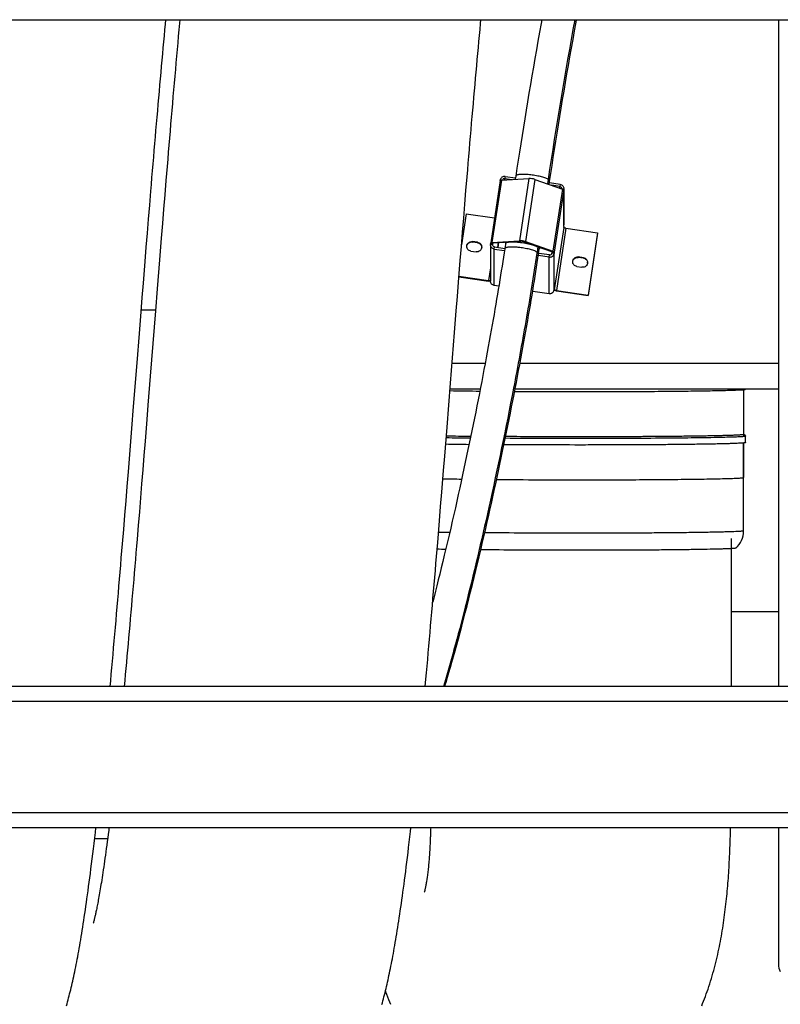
# Model space of a CAD drawing. Extents: x 0 to 420, y -81 to 390.
# Tile 5 of 16: x 188 to 224, y 60 to 106. Entities that reach past the tile are written whole.
import ezdxf

# ---------------------------------------------------------------- set-up
doc = ezdxf.new("R2010")
doc.units = 0
doc.header["$LTSCALE"] = 23.1
doc.layers.get('0').update_dxf_attribs({"linetype": 'CONTINUOUS'})
for name, color, linetype in [('110528_DXF_CONTINUOUS_LINE', 7, 'CONTINUOUS'), ('110651_DXF_CONTINUOUS_LINE', 7, 'CONTINUOUS'), ('110660_DXF_CONTINUOUS_LINE', 7, 'CONTINUOUS'), ('110801_DXF_CONTINUOUS_LINE', 7, 'CONTINUOUS'), ('124297_DXF_CONTINUOUS_LINE', 7, 'CONTINUOUS'), ('AG_HOSE_125_DXF_CONTINUOUS', 7, 'CONTINUOUS'), ('ASEM_65_125-5_DXF_DIMENSIO', 7, 'CONTINUOUS'), ('G_ASE_DUMMY_DXF_CONTINUOUS', 7, 'CONTINUOUS'), ('GUIDE_125_DXF_CONTINUOUS_L', 7, 'CONTINUOUS')]:
    doc.layers.add(name, color=color, linetype=linetype)
doc.styles.get("Standard").update_dxf_attribs({"font": 'txt', "width": 0.7})
doc.dimstyles.new('DIMSTYLE_1', dxfattribs={"dimtxt": 3.5, "dimasz": 3, "dimexe": 1.5, "dimexo": 1, "dimgap": 0.875, "dimtad": 1, "dimdec": 0, "dimlfac": 10, "dimtxsty": 'STANDARD', "dimblk": '_ARROW_FILLED', "dimblk1": '_ARROW_FILLED', "dimblk2": '_ARROW_FILLED', "dimcen": 0.09, "dimazin": 3, "dimtp": 0.8, "dimtm": 0.8, "dimtfac": 1, "dimtdec": 0, "dimtofl": 0, "dimtmove": 0, "dimatfit": 3, "dimtolj": 1})
doc.dimstyles.new('DIMSTYLE_2', dxfattribs={"dimtxt": 3.5, "dimasz": 3, "dimexe": 1.5, "dimexo": 1, "dimgap": 0.875, "dimtad": 1, "dimdec": 3, "dimlfac": 10, "dimtxsty": 'STANDARD', "dimblk": '_ARROW_FILLED', "dimblk1": '_ARROW_FILLED', "dimblk2": '_ARROW_FILLED', "dimcen": 0.09, "dimazin": 3, "dimtp": 0.8, "dimtm": 0.8, "dimtfac": 1, "dimtdec": 3, "dimtofl": 0, "dimtmove": 0, "dimatfit": 3, "dimtolj": 1})

# ---------------------------------------------------------------- blocks, each defined once
blk = doc.blocks.new('_ARROW_FILLED')
at = {"color": 0, "linetype": 'BYBLOCK'}
blk.add_solid([(0, 0), (-1, 0.167), (-1, -0.167)], dxfattribs=at)
blk = doc.blocks.new('*D5')
at = {"layer": 'ASEM_65_125-5_DXF_DIMENSIO', "color": 2, "linetype": 'CONTINUOUS'}
for p, q in [((152.377, 62.42), (152.377, 31.016)), ((233.577, 62.42), (233.577, 31.016)), ((152.377, 32.516), (192.977, 32.516)), ((233.577, 32.516), (192.977, 32.516))]:
    blk.add_line(p, q, dxfattribs=at)
at = {"layer": 'ASEM_65_125-5_DXF_DIMENSIO', "color": 2, "linetype": 'CONTINUOUS', "xscale": 3, "yscale": 3, "zscale": 3, "rotation": 180}
blk.add_blockref('_ARROW_FILLED', (152.377, 32.516), dxfattribs=at)
at = {"layer": 'ASEM_65_125-5_DXF_DIMENSIO', "color": 2, "linetype": 'CONTINUOUS', "xscale": 3, "yscale": 3, "zscale": 3}
blk.add_blockref('_ARROW_FILLED', (233.577, 32.516), dxfattribs=at)
at = {"layer": 'ASEM_65_125-5_DXF_DIMENSIO', "color": 2, "linetype": 'CONTINUOUS', "insert": (192.977, 36.891), "char_height": 3.5, "width": 11.25, "attachment_point": 2}
blk.add_mtext('812', dxfattribs=at)
blk = doc.blocks.new('*D6')
at = {"layer": 'ASEM_65_125-5_DXF_DIMENSIO', "color": 2, "linetype": 'CONTINUOUS'}
for p, q in [((154.277, 61.147), (154.277, 41.016)), ((231.677, 61.147), (231.677, 41.016)), ((154.277, 42.516), (192.977, 42.516)), ((231.677, 42.516), (192.977, 42.516))]:
    blk.add_line(p, q, dxfattribs=at)
at = {"layer": 'ASEM_65_125-5_DXF_DIMENSIO', "color": 2, "linetype": 'CONTINUOUS', "xscale": 3, "yscale": 3, "zscale": 3, "rotation": 180}
blk.add_blockref('_ARROW_FILLED', (154.277, 42.516), dxfattribs=at)
at = {"layer": 'ASEM_65_125-5_DXF_DIMENSIO', "color": 2, "linetype": 'CONTINUOUS', "xscale": 3, "yscale": 3, "zscale": 3}
blk.add_blockref('_ARROW_FILLED', (231.677, 42.516), dxfattribs=at)
at = {"layer": 'ASEM_65_125-5_DXF_DIMENSIO', "color": 2, "linetype": 'CONTINUOUS', "insert": (192.977, 46.891), "char_height": 3.5, "width": 12.375, "attachment_point": 2}
blk.add_mtext('774', dxfattribs=at)
blk = doc.blocks.new('*D7')
at = {"layer": 'ASEM_65_125-5_DXF_DIMENSIO', "color": 2, "linetype": 'CONTINUOUS'}
for p, q in [((150.027, 81.772), (150.027, 21.016)), ((242.162, 81.182), (242.162, 21.016)), ((150.027, 22.516), (196.095, 22.516)), ((242.162, 22.516), (196.095, 22.516))]:
    blk.add_line(p, q, dxfattribs=at)
at = {"layer": 'ASEM_65_125-5_DXF_DIMENSIO', "color": 2, "linetype": 'CONTINUOUS', "xscale": 3, "yscale": 3, "zscale": 3, "rotation": 180}
blk.add_blockref('_ARROW_FILLED', (150.027, 22.516), dxfattribs=at)
at = {"layer": 'ASEM_65_125-5_DXF_DIMENSIO', "color": 2, "linetype": 'CONTINUOUS', "xscale": 3, "yscale": 3, "zscale": 3}
blk.add_blockref('_ARROW_FILLED', (242.162, 22.516), dxfattribs=at)
at = {"layer": 'ASEM_65_125-5_DXF_DIMENSIO', "color": 2, "linetype": 'CONTINUOUS', "insert": (196.095, 26.891), "char_height": 3.5, "width": 11.25, "attachment_point": 2}
blk.add_mtext('921', dxfattribs=at)

msp = doc.modelspace()

# ---------------------------------------------------------------- linework, layer by layer
at = {"layer": '110528_DXF_CONTINUOUS_LINE', "color": 7, "linetype": 'CONTINUOUS'}
for p, q in [((223.87497, 106.37776), (223.87497, 75.24691)), ((223.87497, 68.65659), (223.87497, 62.28089))]:
    msp.add_line(p, q, dxfattribs=at)
msp.add_arc((224.52497, 62.28089), 0.65, 180, 210, dxfattribs=at)
at = {"layer": '110651_DXF_CONTINUOUS_LINE', "color": 3, "linetype": 'CONTINUOUS'}
for p, q in [((194.1213, 92.8291), (194.78814, 92.8291)), ((192.55008, 68.14691), (191.94468, 68.14691))]:
    msp.add_line(p, q, dxfattribs=at)
at = {"layer": '110660_DXF_CONTINUOUS_LINE', "color": 7, "linetype": 'CONTINUOUS'}
for p, q in [((210.87908, 98.86922), (210.43818, 95.96381)), ((210.88287, 98.8753), (210.88634, 98.89813)), ((210.93693, 98.88832), (212.22281, 98.96564)), ((211.11356, 99.06304), (211.59568, 98.99291)), ((212.50259, 98.92494), (213.78847, 98.47349)), ((213.68533, 98.68892), (213.17905, 98.76257)), ((213.85376, 98.46644), (213.84641, 98.41802)), ((213.84641, 98.4363), (213.84641, 98.41802)), ((213.85593, 98.46644), (213.85593, 96.79704)), ((209.29636, 97.32075), (209.07671, 95.8733)), ((209.29636, 97.32075), (210.61499, 97.12892)), ((213.84641, 96.71984), (213.85376, 96.76826)), ((213.84641, 96.71984), (213.84641, 96.67917)), ((213.94533, 96.64444), (215.42904, 96.4286)), ((210.49603, 95.98291), (211.78191, 96.06023)), ((215.42904, 96.4286), (214.98814, 93.52319)), ((215.42904, 96.40826), (215.42904, 96.4286)), ((209.8219, 95.98718), (209.5845, 96.02172)), ((210.42857, 95.86709), (210.42857, 94.16891)), ((210.43074, 95.89587), (210.43809, 95.9443)), ((210.4382, 95.9638), (210.43809, 95.96258)), ((210.43809, 95.9443), (210.43809, 95.96258)), ((210.43809, 95.9443), (210.537, 95.92991)), ((210.59917, 95.6734), (211.08124, 95.60327)), ((212.06169, 96.01953), (213.34757, 95.56808)), ((209.5169, 95.57622), (209.75429, 95.54169)), ((213.17094, 95.29927), (212.66461, 95.37293)), ((213.40551, 95.51261), (213.3066, 95.527)), ((213.40551, 95.51261), (213.39816, 95.46419)), ((213.40551, 95.53089), (213.40551, 95.51261)), ((214.7676, 95.26771), (214.53021, 95.30224)), ((214.4626, 94.85675), (214.7, 94.82221)), ((208.95805, 94.40041), (210.33917, 94.19949)), ((210.81753, 93.94346), (210.59917, 93.97522)), ((213.39816, 93.76601), (213.40551, 93.81443)), ((213.40551, 93.81443), (213.40551, 93.77376)), ((213.40573, 93.77239), (213.40551, 93.77376)), ((212.40116, 93.71308), (213.17094, 93.60109)), ((213.50443, 93.73903), (214.98814, 93.52319)), ((214.98814, 93.50285), (214.98814, 93.52319))]:
    msp.add_line(p, q, dxfattribs=at)
at = {"layer": '110660_DXF_CONTINUOUS_LINE', "color": 9, "linetype": 'CONTINUOUS'}
for p, q in [((210.93693, 98.88832), (210.49603, 95.98291)), ((210.88634, 98.89813), (210.94884, 98.88904)), ((211.11356, 99.06304), (211.09886, 98.9662)), ((211.09886, 98.89806), (211.09886, 98.9662)), ((212.22281, 98.96564), (211.78191, 96.06023)), ((212.50259, 98.92494), (212.06169, 96.01953)), ((213.78847, 98.47349), (213.34757, 95.56808)), ((213.84641, 98.4363), (213.40551, 95.53089)), ((213.68533, 98.68892), (213.67063, 98.59207)), ((213.67063, 98.51486), (213.67063, 98.59207)), ((213.85376, 98.46644), (213.77656, 98.47767)), ((213.85376, 96.76826), (213.85376, 98.46644)), ((213.84641, 96.67917), (213.40551, 93.77376)), ((213.94533, 96.64444), (213.50443, 93.73903)), ((211.85186, 96.03568), (211.78191, 96.06023)), ((209.5845, 96.00138), (209.5845, 96.02172)), ((209.8219, 95.96685), (209.8219, 95.98718)), ((210.43074, 95.89587), (210.52965, 95.88148)), ((210.537, 95.94819), (210.43809, 95.96258)), ((210.56597, 95.95836), (210.49603, 95.98291)), ((210.52965, 95.86709), (210.52965, 95.88148)), ((210.59917, 95.6734), (210.61387, 95.77025)), ((210.59917, 93.97522), (210.59917, 95.6734)), ((210.8074, 95.97287), (210.77313, 95.74708)), ((211.14043, 95.9929), (211.13086, 95.92982)), ((211.99174, 96.01533), (212.06169, 96.01953)), ((212.72318, 95.75853), (212.71275, 95.68977)), ((212.71311, 95.69468), (212.71275, 95.68977)), ((213.17094, 95.29927), (213.18564, 95.39612)), ((213.17094, 93.60109), (213.17094, 95.29927)), ((213.27763, 95.56388), (213.34757, 95.56808)), ((213.39816, 95.46419), (213.29925, 95.47858)), ((213.3066, 95.54528), (213.40551, 95.53089)), ((213.39816, 93.76601), (213.39816, 95.46419)), ((214.53021, 95.28191), (214.53021, 95.30224)), ((214.7676, 95.24737), (214.7676, 95.26771)), ((210.42857, 94.78858), (210.33917, 94.19949)), ((210.33917, 94.17916), (210.33917, 94.19949)), ((213.39942, 93.77464), (213.40551, 93.77376)), ((213.50443, 93.71869), (213.50443, 93.73903))]:
    msp.add_line(p, q, dxfattribs=at)
at = {"layer": '110660_DXF_CONTINUOUS_LINE', "color": 3, "linetype": 'CONTINUOUS'}
for p, q in [((211.09886, 98.9662), (211.43027, 98.91798)), ((213.67063, 98.59207), (213.29513, 98.64669)), ((215.42904, 96.40826), (214.98814, 93.50285)), ((209.8219, 95.96685), (209.5845, 96.00138)), ((210.52965, 95.88148), (210.537, 95.92991)), ((210.53706, 95.9488), (210.537, 95.94819)), ((210.537, 95.92991), (210.537, 95.94819)), ((210.56597, 95.95836), (211.85186, 96.03568)), ((210.61387, 95.77025), (211.09592, 95.70012)), ((210.77322, 95.74706), (210.80749, 95.97288)), ((211.99174, 96.01533), (213.27763, 95.56388)), ((213.18564, 95.39612), (212.67922, 95.46979)), ((213.3066, 95.527), (213.29925, 95.47858)), ((213.3066, 95.54528), (213.3066, 95.527)), ((214.7676, 95.24737), (214.53021, 95.28191)), ((208.95643, 94.38031), (210.33917, 94.17916)), ((213.50443, 93.71869), (214.98814, 93.50285))]:
    msp.add_line(p, q, dxfattribs=at)
for centre, radius, start, end in [((213.65966, 98.49522), 0.09627, 353.981019, 359.998776), ((209.7969, 95.74404), 0.22119, 3.149324, 7.869492), ((210.62465, 95.8671), 0.09607, 171.388582, 180.002413), ((214.74261, 95.02456), 0.22119, 3.149324, 7.869492), ((210.45757, 94.87168), 0.70174, 267.161296, 267.638026), ((213.64608, 94.69245), 0.984, 261.541736, 261.722902)]:
    msp.add_arc(centre, radius, start, end, dxfattribs=at)
at = {"layer": '110660_DXF_CONTINUOUS_LINE', "color": 7, "linetype": 'CONTINUOUS'}
for centre, start, end in [((213.66378, 98.49521), 351.388582, 0.002413), ((213.66378, 96.79703), 351.388582, 0.002413), ((210.62072, 95.8671), 171.388582, 180.002413)]:
    msp.add_arc(centre, 0.19215, start, end, dxfattribs=at)
for points, knots in [([(210.93693, 98.88832), (210.92288, 98.88748), (210.90413, 98.88638), (210.88011, 98.87595), (210.87908, 98.86922)], [0, 0, 0, 0, 0.67371986, 1, 1, 1, 1]), ([(211.11356, 99.06304), (211.06313, 99.07038), (210.95283, 99.04511), (210.89387, 98.9478), (210.88634, 98.89813)], [0, 0, 0, 0, 0.50355649, 1, 1, 1, 1]), ([(212.50259, 98.92494), (212.45743, 98.94079), (212.36423, 98.95946), (212.26944, 98.96845), (212.22281, 98.96564)], [0, 0, 0, 0, 0.50602438, 1, 1, 1, 1]), ([(213.68533, 98.68892), (213.73106, 98.68226), (213.82042, 98.63565), (213.85593, 98.54082), (213.85593, 98.49522)], [0, 0, 0, 0, 0.50338368, 1, 1, 1, 1]), ([(213.84641, 98.4363), (213.84641, 98.44406), (213.82307, 98.46065), (213.80328, 98.46829), (213.78847, 98.47349)], [0, 0, 0, 0, 0.3308568, 1, 1, 1, 1]), ([(213.94533, 96.64444), (213.93263, 96.64629), (213.90923, 96.65052), (213.87782, 96.65924), (213.85803, 96.66703), (213.84641, 96.67529), (213.84641, 96.67917)], [0, 0, 0, 0, 0.35973618, 0.67130608, 0.89124201, 1, 1, 1, 1]), ([(212.06169, 96.01953), (212.01654, 96.03538), (211.92333, 96.05405), (211.82854, 96.06304), (211.78191, 96.06023)], [0, 0, 0, 0, 0.50602438, 1, 1, 1, 1]), ([(209.3207, 95.79897), (209.3207, 95.831), (209.33519, 95.89614), (209.39618, 95.97509), (209.48481, 96.02208), (209.55216, 96.02642), (209.5845, 96.02172)], [0, 0, 0, 0, 0.24736818, 0.49640861, 0.74761506, 1, 1, 1, 1]), ([(209.5169, 95.57622), (209.46429, 95.58388), (209.36153, 95.63748), (209.3207, 95.74654), (209.3207, 95.79897)], [0, 0, 0, 0, 0.50341839, 1, 1, 1, 1]), ([(210.01809, 95.76444), (210.0181, 95.73241), (210.0036, 95.66727), (209.94261, 95.58832), (209.85398, 95.54133), (209.78663, 95.53698), (209.75429, 95.54169)], [0, 0, 0, 0, 0.24736818, 0.49640861, 0.74761506, 1, 1, 1, 1]), ([(209.8219, 95.98718), (209.8745, 95.97953), (209.97726, 95.92592), (210.01809, 95.81687), (210.01809, 95.76444)], [0, 0, 0, 0, 0.50341839, 1, 1, 1, 1]), ([(210.59917, 95.6734), (210.55344, 95.68005), (210.46408, 95.72667), (210.42857, 95.82149), (210.42857, 95.86709)], [0, 0, 0, 0, 0.50338368, 1, 1, 1, 1]), ([(210.49603, 95.98291), (210.48198, 95.98207), (210.46323, 95.98097), (210.43921, 95.97054), (210.43818, 95.96381)], [0, 0, 0, 0, 0.67371986, 1, 1, 1, 1]), ([(213.17094, 95.29927), (213.22137, 95.29194), (213.33167, 95.31721), (213.39063, 95.41451), (213.39816, 95.46419)], [0, 0, 0, 0, 0.50355649, 1, 1, 1, 1]), ([(213.40551, 95.53089), (213.40551, 95.53865), (213.38217, 95.55524), (213.36238, 95.56289), (213.34757, 95.56808)], [0, 0, 0, 0, 0.3308568, 1, 1, 1, 1]), ([(214.26641, 95.0795), (214.2664, 95.11153), (214.2809, 95.17666), (214.34189, 95.25561), (214.43052, 95.30261), (214.49787, 95.30695), (214.53021, 95.30224)], [0, 0, 0, 0, 0.24736818, 0.49640861, 0.74761506, 1, 1, 1, 1]), ([(214.7676, 95.26771), (214.82021, 95.26006), (214.92297, 95.20645), (214.9638, 95.0974), (214.9638, 95.04496)], [0, 0, 0, 0, 0.50341839, 1, 1, 1, 1]), ([(214.4626, 94.85675), (214.41, 94.8644), (214.30724, 94.91801), (214.26641, 95.02706), (214.26641, 95.0795)], [0, 0, 0, 0, 0.50341839, 1, 1, 1, 1]), ([(214.9638, 95.04496), (214.9638, 95.01293), (214.94931, 94.9478), (214.88832, 94.86885), (214.79969, 94.82185), (214.73234, 94.81751), (214.7, 94.82221)], [0, 0, 0, 0, 0.24736818, 0.49640861, 0.74761506, 1, 1, 1, 1]), ([(210.42861, 94.19813), (210.41688, 94.19474), (210.38636, 94.19442), (210.3567, 94.19694), (210.33917, 94.19949)], [0, 0, 0, 0, 0.40814424, 1, 1, 1, 1]), ([(210.59917, 93.97522), (210.55344, 93.98187), (210.46408, 94.02849), (210.42857, 94.12331), (210.42857, 94.16891)], [0, 0, 0, 0, 0.50338368, 1, 1, 1, 1]), ([(213.17094, 93.60109), (213.22137, 93.59376), (213.33167, 93.61903), (213.39063, 93.71633), (213.39816, 93.76601)], [0, 0, 0, 0, 0.50355649, 1, 1, 1, 1]), ([(213.50443, 93.73903), (213.49224, 93.7408), (213.46958, 93.74494), (213.43913, 93.753), (213.41863, 93.76117), (213.40698, 93.76832), (213.40573, 93.77239)], [0, 0, 0, 0, 0.34918657, 0.65555022, 0.87958158, 1, 1, 1, 1])]:
    msp.add_open_spline(points, degree=3, knots=knots, dxfattribs=at)
at = {"layer": '110660_DXF_CONTINUOUS_LINE', "color": 3, "linetype": 'CONTINUOUS'}
for points, knots in [([(211.09886, 98.9662), (211.07485, 98.96969), (211.02268, 98.95869), (210.99221, 98.91464), (210.98672, 98.89133)], [0, 0, 0, 0, 0.5032786, 1, 1, 1, 1]), ([(213.67063, 98.59207), (213.6935, 98.58874), (213.73818, 98.56543), (213.75593, 98.51802), (213.75593, 98.49522)], [0, 0, 0, 0, 0.50338368, 1, 1, 1, 1]), ([(209.32202, 95.80269), (209.3253, 95.83261), (209.34461, 95.89196), (209.40651, 95.96187), (209.49113, 96.00255), (209.55415, 96.0058), (209.5845, 96.00138)], [0, 0, 0, 0, 0.24742534, 0.49661943, 0.74779847, 1, 1, 1, 1]), ([(209.8219, 95.96685), (209.86974, 95.95989), (209.96305, 95.91474), (210.00948, 95.82161), (210.01601, 95.77432)], [0, 0, 0, 0, 0.50317023, 1, 1, 1, 1]), ([(210.61387, 95.77025), (210.591, 95.77357), (210.54632, 95.79688), (210.52857, 95.84429), (210.52857, 95.86709)], [0, 0, 0, 0, 0.50338368, 1, 1, 1, 1]), ([(210.56597, 95.95836), (210.55895, 95.95793), (210.54957, 95.95739), (210.53756, 95.95217), (210.53705, 95.9488)], [0, 0, 0, 0, 0.67371986, 1, 1, 1, 1]), ([(211.99174, 96.01533), (211.96917, 96.02325), (211.92256, 96.03259), (211.87517, 96.03708), (211.85186, 96.03568)], [0, 0, 0, 0, 0.50602438, 1, 1, 1, 1]), ([(213.18564, 95.39612), (213.21086, 95.39245), (213.266, 95.40509), (213.29548, 95.45374), (213.29925, 95.47858)], [0, 0, 0, 0, 0.50355649, 1, 1, 1, 1]), ([(213.3066, 95.54528), (213.3066, 95.54916), (213.29493, 95.55746), (213.28503, 95.56128), (213.27763, 95.56388)], [0, 0, 0, 0, 0.3308568, 1, 1, 1, 1]), ([(214.26773, 95.08322), (214.27101, 95.11313), (214.29032, 95.17248), (214.35221, 95.2424), (214.43683, 95.28307), (214.49986, 95.28632), (214.53021, 95.28191)], [0, 0, 0, 0, 0.24742534, 0.49661943, 0.74779847, 1, 1, 1, 1]), ([(214.7676, 95.24737), (214.81544, 95.24041), (214.90876, 95.19526), (214.95518, 95.10213), (214.96172, 95.05485)], [0, 0, 0, 0, 0.50317023, 1, 1, 1, 1]), ([(210.42282, 94.1708), (210.41614, 94.17113), (210.38817, 94.17291), (210.36029, 94.17608), (210.33917, 94.17916)], [0, 0, 0, 0, 0.23860452, 1, 1, 1, 1]), ([(213.50135, 93.71915), (213.49174, 93.72057), (213.4552, 93.72657), (213.41895, 93.73454), (213.39269, 93.74206)], [0, 0, 0, 0, 0.2623746, 1, 1, 1, 1])]:
    msp.add_open_spline(points, degree=3, knots=knots, dxfattribs=at)
at = {"layer": '110660_DXF_CONTINUOUS_LINE', "color": 9, "linetype": 'CONTINUOUS'}
msp.add_open_spline([(211.13086, 95.92982), (211.13255, 95.94094), (211.15319, 95.9651), (211.20348, 95.98417), (211.27686, 95.99968), (211.37297, 96.00808), (211.48865, 96.01013), (211.67016, 96.0032), (211.91165, 95.97755), (212.19396, 95.9269), (212.43752, 95.86237), (212.6012, 95.79993), (212.68396, 95.74615), (212.7078, 95.71815), (212.71161, 95.70491)], degree=3, knots=[0, 0, 0, 0, 0.0202909, 0.05156056, 0.09660415, 0.15503351, 0.22527733, 0.30509818, 0.48239892, 0.66274562, 0.82138459, 0.93728677, 0.9751418, 1, 1, 1, 1], dxfattribs=at)
msp.add_open_spline([(212.71161, 95.70491), (212.71256, 95.70159), (212.71311, 95.69812), (212.71311, 95.69468)], degree=3, dxfattribs=at)
at = {"layer": '110801_DXF_CONTINUOUS_LINE', "color": 7, "linetype": 'CONTINUOUS'}
for p, q in [((156.87722, 106.37776), (229.07722, 106.37776)), ((229.07722, 75.24691), (156.87722, 75.24691)), ((229.07722, 68.65659), (156.87722, 68.65659))]:
    msp.add_line(p, q, dxfattribs=at)
at = {"layer": '110801_DXF_CONTINUOUS_LINE', "color": 9, "linetype": 'CONTINUOUS'}
for p, q in [((229.07722, 74.54691), (156.87722, 74.54691)), ((229.07722, 69.35659), (156.87722, 69.35659))]:
    msp.add_line(p, q, dxfattribs=at)
at = {"layer": '124297_DXF_CONTINUOUS_LINE', "color": 7, "linetype": 'CONTINUOUS'}
for p, q in [((222.24497, 89.1118), (222.24497, 86.93539)), ((222.33497, 86.63542), (222.33497, 86.93539)), ((222.24497, 86.61881), (222.24497, 85.00892)), ((222.24497, 82.51584), (222.24497, 86.61881))]:
    msp.add_line(p, q, dxfattribs=at)
for centre, radius, start, end in [((212.05878, 281.69576), 192.66487, 268.9512214, 269.3673723), ((214.65338, 595.26257), 506.24343, 269.6497575, 270.0024429), ((211.50336, 239.54059), 152.61741, 268.821762, 269.2509286), ((211.47792, 241.62842), 155.08621, 268.8384693, 269.2430778), ((221.17311, 82.51594), 1.07186, 311.361784, 359.994811)]:
    msp.add_arc(centre, radius, start, end, dxfattribs=at)
at = {"layer": '124297_DXF_CONTINUOUS_LINE', "color": 9, "linetype": 'CONTINUOUS'}
for centre, radius, start, end in [((211.55339, 246.52917), 159.6876, 268.8535362, 269.2600295), ((210.94883, 205.83308), 120.9114, 268.6992256, 269.1159168), ((214.62732, 564.20146), 479.30061, 269.5325172, 270.0056957), ((210.14759, 164.67414), 82.23732, 268.504754, 268.8687937), ((209.35322, 120.69579), 39.04487, 267.920863, 268.511)]:
    msp.add_arc(centre, radius, start, end, dxfattribs=at)
at = {"layer": '124297_DXF_CONTINUOUS_LINE', "color": 7, "linetype": 'CONTINUOUS'}
for points, knots in [([(214.67497, 89.01914), (215.17054, 89.01914), (216.14284, 89.02048), (217.55488, 89.02644), (218.67205, 89.0347), (219.49783, 89.04332), (220.05208, 89.05038), (220.55508, 89.05815), (221.00204, 89.06655), (221.3887, 89.0755), (221.67149, 89.0837), (221.86485, 89.09066), (221.9844, 89.09565), (222.08651, 89.10071), (222.17098, 89.10579), (222.23755, 89.11088), (222.28186, 89.11537), (222.30809, 89.11923), (222.32122, 89.12177), (222.3295, 89.12421), (222.33394, 89.12626), (222.33471, 89.12761)], [0, 0, 0, 0, 0.19401233, 0.38064716, 0.55280888, 0.63138836, 0.7039521, 0.76980898, 0.82833197, 0.87896422, 0.92122457, 0.93908718, 0.95471284, 0.96806601, 0.97911502, 0.98783673, 0.99421377, 0.99652199, 0.99824561, 0.99939274, 1, 1, 1, 1]), ([(222.22356, 87.00692), (222.20959, 87.00333), (222.18065, 87.0008), (222.12328, 86.99509), (222.05119, 86.9905), (221.96472, 86.9857), (221.84935, 86.98037), (221.7051, 86.9748), (221.53196, 86.96918), (221.35879, 86.96429), (221.12789, 86.95848), (220.83923, 86.95225), (220.49282, 86.94589), (220.03093, 86.93856), (219.45353, 86.93108), (218.76063, 86.924), (218.06772, 86.91842), (217.3748, 86.91409), (216.4509, 86.9098), (215.29602, 86.90694), (213.91015, 86.90712), (212.52429, 86.91095), (211.6004, 86.91621), (211.13845, 86.91968)], [0, 0, 0, 0, 0.0039043, 0.00781048, 0.01562288, 0.02343538, 0.03124789, 0.0468729, 0.06249793, 0.07812296, 0.093748, 0.12499807, 0.15624814, 0.18749822, 0.24999836, 0.3124985, 0.37499865, 0.43749879, 0.49999894, 0.62499921, 0.74999948, 0.87499975, 1, 1, 1, 1]), ([(222.24497, 87.02276), (222.25588, 87.02081), (222.27655, 87.01636), (222.30451, 87.00149), (222.3279, 86.97511), (222.33497, 86.94993), (222.33497, 86.93539)], [0, 0, 0, 0, 0.2429022, 0.46003512, 0.68148304, 1, 1, 1, 1]), ([(222.33497, 86.63542), (222.33497, 86.63365), (222.32806, 86.63043), (222.31706, 86.62779), (222.29643, 86.62424), (222.26893, 86.62098), (222.23315, 86.61753), (222.17004, 86.6126), (222.07165, 86.60672), (221.93072, 86.60014), (221.75964, 86.59365), (221.55916, 86.5873), (221.3301, 86.58113), (221.07341, 86.57516), (220.6791, 86.5672), (220.12606, 86.55818), (219.3969, 86.54894), (218.58941, 86.54108), (217.71698, 86.53473), (216.79409, 86.53002), (215.83605, 86.52703), (214.53457, 86.52539), (212.94049, 86.52772), (211.67402, 86.53432), (211.06032, 86.53901)], [0, 0, 0, 0, 0.00047109, 0.0015735, 0.00336162, 0.00584398, 0.00902113, 0.01289121, 0.02269747, 0.03522537, 0.05042497, 0.06823404, 0.08857886, 0.11137583, 0.13653025, 0.19348528, 0.25850026, 0.33049757, 0.40828328, 0.49056728, 0.57598496, 0.66311964, 0.83675448, 1, 1, 1, 1])]:
    msp.add_open_spline(points, degree=3, knots=knots, dxfattribs=at)
at = {"layer": '124297_DXF_CONTINUOUS_LINE', "color": 9, "linetype": 'CONTINUOUS'}
for points, knots in [([(222.24758, 86.91892), (222.1843, 86.91299), (222.02269, 86.90384), (221.7296, 86.8921), (221.33692, 86.88094), (220.63163, 86.86549), (219.55373, 86.84987), (218.06988, 86.83625), (216.39505, 86.8278), (214.05741, 86.82421), (212.28871, 86.82979), (211.12186, 86.83851)], [0, 0, 0, 0, 0.01713728, 0.04362346, 0.07909274, 0.12304765, 0.23382702, 0.36973639, 0.52313371, 0.6853917, 1, 1, 1, 1]), ([(222.33497, 86.93539), (222.33497, 86.93311), (222.32502, 86.92962), (222.31045, 86.92636), (222.28182, 86.92231), (222.26033, 86.92012), (222.24758, 86.91892)], [0, 0, 0, 0, 0.07635656, 0.26471714, 0.57231048, 1, 1, 1, 1]), ([(214.67497, 84.90085), (215.16725, 84.90085), (216.13289, 84.90218), (217.32238, 84.90722), (218.23199, 84.91333), (218.86714, 84.91873), (219.46192, 84.92498), (220.01059, 84.93202), (220.50789, 84.93977), (220.94901, 84.94815), (221.32971, 84.95706), (221.60746, 84.96522), (221.79675, 84.97216), (221.9132, 84.97713), (222.01226, 84.98217), (222.09354, 84.98719), (222.15723, 84.99229), (222.20235, 84.99704), (222.22972, 85.00173), (222.24139, 85.0052), (222.24497, 85.00775), (222.24497, 85.00892)], [0, 0, 0, 0, 0.19499379, 0.38249525, 0.47116644, 0.55530118, 0.63408946, 0.70677288, 0.77265194, 0.83109285, 0.88153371, 0.9234902, 0.94115822, 0.956561, 0.96966303, 0.98043318, 0.98884883, 0.9948939, 0.99857007, 0.99953829, 1, 1, 1, 1]), ([(222.24497, 82.51584), (222.24497, 82.51389), (222.23697, 82.51058), (222.22469, 82.50773), (222.20121, 82.50402), (222.17007, 82.50055), (222.12948, 82.49691), (222.05795, 82.4917), (221.9465, 82.48551), (221.78697, 82.47858), (221.59351, 82.47178), (221.3671, 82.46515), (221.10879, 82.45874), (220.81981, 82.45258), (220.37731, 82.44443), (219.75903, 82.43532), (218.94745, 82.42622), (218.05452, 82.41876), (217.09724, 82.4131), (216.09383, 82.40934), (215.0634, 82.40757), (213.69227, 82.40791), (212.05735, 82.41306), (210.7706, 82.42262), (210.16117, 82.42908)], [0, 0, 0, 0, 0.00048437, 0.00164527, 0.00353426, 0.00615871, 0.00951826, 0.01361045, 0.02397576, 0.03720851, 0.05324704, 0.07201615, 0.0934267, 0.11737681, 0.1437529, 0.20326939, 0.27084397, 0.34519034, 0.42489359, 0.5084363, 0.59422799, 0.68063539, 0.84873668, 1, 1, 1, 1]), ([(221.88144, 81.71148), (221.87909, 81.70941), (221.8698, 81.70701), (221.85237, 81.70345), (221.82549, 81.70012), (221.77222, 81.69482), (221.68328, 81.68882), (221.55047, 81.68199), (221.38319, 81.6753), (221.18236, 81.66871), (220.94894, 81.66233), (220.57611, 81.65368), (220.03871, 81.64392), (219.31609, 81.63398), (218.50064, 81.62555), (217.60868, 81.61879), (216.65804, 81.61387), (215.66773, 81.61089), (214.65757, 81.60991), (213.32932, 81.61129), (211.76885, 81.61759), (210.54727, 81.62811), (209.9761, 81.63513)], [0, 0, 0, 0, 0.00078833, 0.00230262, 0.00456148, 0.00756734, 0.01581045, 0.02699885, 0.04107919, 0.05798188, 0.07762332, 0.09990575, 0.1519349, 0.21303078, 0.28197216, 0.35738072, 0.43774894, 0.5214696, 0.60686857, 0.69223814, 0.85609518, 1, 1, 1, 1])]:
    msp.add_open_spline(points, degree=3, knots=knots, dxfattribs=at)
at = {"layer": 'AG_HOSE_125_DXF_CONTINUOUS', "color": 7, "linetype": 'CONTINUOUS'}
for p, q in [((195.27436, 98.86738), (195.21972, 98.20047)), ((209.23071, 97.76193), (209.28398, 98.40781)), ((195.21972, 98.20047), (195.16515, 97.53061)), ((194.46297, 97.07089), (194.5164, 97.72305)), ((195.16515, 97.53061), (195.11065, 96.85821)), ((209.17736, 97.11109), (209.23071, 97.76193)), ((194.40946, 96.41412), (194.46297, 97.07089)), ((209.12395, 96.45576), (209.17736, 97.11109)), ((195.11065, 96.85821), (195.05622, 96.18368)), ((194.35589, 95.7532), (194.40946, 96.41412)), ((195.05622, 96.18368), (194.97472, 95.16869)), ((209.07048, 95.79637), (209.12395, 96.45576)), ((194.30225, 95.08855), (194.35589, 95.7532)), ((209.01696, 95.13342), (209.07048, 95.79637)), ((194.97472, 95.16869), (194.86629, 93.8112)), ((194.22169, 94.08563), (194.30225, 95.08855)), ((208.93661, 94.13316), (209.01696, 95.13342)), ((194.16793, 93.41364), (194.22169, 94.08563)), ((194.86629, 93.8112), (194.78515, 92.79142)), ((208.88299, 93.46294), (208.93661, 94.13316)), ((194.11415, 92.73935), (194.16793, 93.41364)), ((208.82933, 92.79042), (208.88299, 93.46294)), ((194.03337, 91.72434), (194.11415, 92.73935)), ((194.78515, 92.79142), (194.54242, 89.73463)), ((208.74875, 91.77803), (208.82933, 92.79042)), ((193.9255, 90.36604), (194.03337, 91.72434)), ((208.5603, 89.40463), (208.74875, 91.77803)), ((193.76325, 88.32291), (193.9255, 90.36604)), ((194.54242, 89.73463), (194.43481, 88.38247)), ((208.39816, 87.36563), (208.5603, 89.40463)), ((193.68196, 87.30169), (193.76325, 88.32291)), ((194.43481, 88.38247), (194.38106, 87.70916)), ((194.38106, 87.70916), (194.30052, 86.70373)), ((208.28973, 86.00854), (208.39816, 87.36563)), ((193.60055, 86.28248), (193.68196, 87.30169)), ((194.30052, 86.70373), (194.24689, 86.03706)), ((193.51902, 85.26633), (193.60055, 86.28248)), ((194.24689, 86.03706), (194.1933, 85.37377)), ((208.23539, 85.33181), (208.28973, 86.00854)), ((193.46459, 84.59108), (193.51902, 85.26633)), ((194.1933, 85.37377), (194.13975, 84.71434)), ((208.15378, 84.32011), (208.23539, 85.33181)), ((193.41009, 83.91794), (193.46459, 84.59108)), ((194.13975, 84.71434), (194.08628, 84.05925)), ((208.09932, 83.64849), (208.15378, 84.32011)), ((193.35551, 83.24719), (193.41009, 83.91794)), ((194.08628, 84.05925), (194.03289, 83.40892)), ((208.04481, 82.97965), (208.09932, 83.64849)), ((193.30086, 82.57922), (193.35551, 83.24719)), ((194.03289, 83.40892), (193.97961, 82.76384)), ((207.96293, 81.98247), (208.04481, 82.97965)), ((221.67497, 75.24691), (221.67497, 82.1563)), ((193.34764, 75.53809), (193.32019, 75.24691)), ((207.38071, 75.24691), (207.41219, 75.59148)), ((207.61986, 68.19828), (207.61479, 68.08022)), ((207.59104, 67.61962), (207.58581, 67.53367)), ((207.59637, 67.71255), (207.59104, 67.61962)), ((207.60175, 67.8113), (207.59637, 67.71255)), ((207.60706, 67.91488), (207.60175, 67.8113)), ((207.55982, 67.16722), (207.55408, 67.09693)), ((207.56516, 67.23608), (207.55982, 67.16722)), ((207.57037, 67.30642), (207.56516, 67.23608)), ((207.57552, 67.3789), (207.57037, 67.30642)), ((207.58067, 67.45427), (207.57552, 67.3789)), ((207.58581, 67.53367), (207.58067, 67.45427)), ((207.51401, 66.67953), (207.50663, 66.61404)), ((207.52129, 66.74692), (207.51401, 66.67953)), ((207.52839, 66.8156), (207.52129, 66.74692)), ((207.53505, 66.88332), (207.52839, 66.8156)), ((207.54155, 66.95309), (207.53505, 66.88332)), ((207.54793, 67.02491), (207.54155, 66.95309)), ((207.55408, 67.09693), (207.54793, 67.02491)), ((207.49158, 66.48936), (207.48368, 66.42821)), ((207.49922, 66.5512), (207.49158, 66.48936)), ((207.50663, 66.61404), (207.49922, 66.5512)), ((207.36856, 65.77153), (207.36197, 65.74417)), ((207.3756, 65.80192), (207.36856, 65.77153)), ((207.38303, 65.83525), (207.3756, 65.80192)), ((207.39096, 65.87212), (207.38303, 65.83525)), ((207.39896, 65.91075), (207.39096, 65.87212)), ((207.40703, 65.95136), (207.39896, 65.91075)), ((207.41575, 65.99695), (207.40703, 65.95136)), ((207.42439, 66.04395), (207.41575, 65.99695)), ((207.43288, 66.09206), (207.42439, 66.04395)), ((207.44154, 66.1433), (207.43288, 66.09206)), ((207.33641, 65.64933), (207.33556, 65.64658)), ((191.91744, 64.34275), (191.90641, 64.30014)), ((191.8841, 64.2192), (191.88094, 64.20854))]:
    msp.add_line(p, q, dxfattribs=at)
at = {"layer": 'AG_HOSE_125_DXF_CONTINUOUS', "color": 9, "linetype": 'CONTINUOUS'}
for p, q in [((194.1213, 92.8291), (194.78814, 92.8291)), ((192.55008, 68.14691), (191.94468, 68.14691))]:
    msp.add_line(p, q, dxfattribs=at)
at = {"layer": 'AG_HOSE_125_DXF_CONTINUOUS', "color": 7, "linetype": 'CONTINUOUS'}
for points in [[(194.5164, 97.72305), (194.56975, 98.37023), (194.5964, 98.69184), (194.62302, 99.01209), (194.64963, 99.33094), (194.67621, 99.64835), (194.70278, 99.9643), (194.72934, 100.27876), (194.75587, 100.59167), (194.78239, 100.90301), (194.80889, 101.21274), (194.83537, 101.52081), (194.86182, 101.82711), (194.88825, 102.13161), (194.91465, 102.43426), (194.94102, 102.73493), (194.96736, 103.03361), (194.99366, 103.33024), (195.01993, 103.62474), (195.04614, 103.91702), (195.07232, 104.20709), (195.09845, 104.49493), (195.12455, 104.78047), (195.1506, 105.06371), (195.17662, 105.3447), (195.20261, 105.62342), (195.22857, 105.89982), (195.2545, 106.17392), (195.27392, 106.37776)], [(195.92352, 106.37776), (195.90823, 106.21214), (195.88031, 105.90764), (195.85245, 105.60173), (195.82463, 105.29438), (195.79686, 104.98563), (195.76915, 104.67554), (195.74148, 104.364), (195.71384, 104.05107), (195.68624, 103.7368), (195.65866, 103.42106), (195.63109, 103.10389), (195.60356, 102.78534), (195.57603, 102.46541), (195.54852, 102.14412), (195.52103, 101.82154), (195.49356, 101.49771), (195.4661, 101.17267), (195.43867, 100.84648), (195.41124, 100.51916), (195.38383, 100.19077), (195.35644, 99.86135), (195.32906, 99.53095), (195.27436, 98.86738)], [(209.28398, 98.40781), (209.33715, 99.04828), (209.3637, 99.36636), (209.39023, 99.68294), (209.41674, 99.998), (209.44322, 100.31148), (209.46967, 100.62334), (209.4961, 100.93353), (209.5225, 101.24202), (209.54887, 101.54876), (209.57522, 101.85371), (209.60154, 102.15684), (209.62783, 102.45812), (209.6541, 102.75751), (209.68035, 103.05498), (209.70657, 103.35054), (209.73277, 103.64415), (209.75894, 103.93579), (209.78509, 104.22541), (209.81121, 104.51301), (209.83732, 104.79852), (209.8634, 105.0819), (209.88946, 105.36317), (209.9155, 105.64223), (209.94149, 105.91892), (209.96745, 106.1932), (209.98504, 106.37776)], [(193.97961, 82.76384), (193.92644, 82.12431), (193.89989, 81.80671), (193.87337, 81.49059), (193.84687, 81.17599), (193.82039, 80.86294), (193.79394, 80.55146), (193.76751, 80.24158), (193.74109, 79.93335), (193.7147, 79.62682), (193.68833, 79.32201), (193.66197, 79.01898), (193.63563, 78.71778), (193.6093, 78.41843), (193.58299, 78.12098), (193.55671, 77.8255), (193.53046, 77.532), (193.50425, 77.24053), (193.47806, 76.9512), (193.45191, 76.66403), (193.42578, 76.37906), (193.39969, 76.0964), (193.37365, 75.81606), (193.34764, 75.53809)], [(192.66961, 75.24691), (192.6943, 75.517), (192.72216, 75.8237), (192.74997, 76.13192), (192.77774, 76.4416), (192.80547, 76.75271), (192.83318, 77.06534), (192.86086, 77.37945), (192.8885, 77.69499), (192.91613, 78.01199), (192.94374, 78.33042), (192.97132, 78.65022), (192.99889, 78.97137), (193.02644, 79.29381), (193.05397, 79.61751), (193.08148, 79.94241), (193.10897, 80.26846), (193.13644, 80.59561), (193.1639, 80.92383), (193.19133, 81.25307), (193.21874, 81.58328), (193.24613, 81.9144), (193.30086, 82.57922)], [(207.41219, 75.59148), (207.44006, 75.89876), (207.46787, 76.2074), (207.49563, 76.51741), (207.52335, 76.8288), (207.55101, 77.14151), (207.57863, 77.45551), (207.60623, 77.77086), (207.6338, 78.08754), (207.66135, 78.40549), (207.68887, 78.72476), (207.71637, 79.04532), (207.74384, 79.36711), (207.7713, 79.69013), (207.79873, 80.01434), (207.82615, 80.33969), (207.85354, 80.66615), (207.88092, 80.9937), (207.90827, 81.32228), (207.93561, 81.65188), (207.96293, 81.98247)], [(190.62921, 60.35521), (190.6544, 60.44368), (190.67941, 60.53337), (190.70421, 60.62426), (190.72884, 60.7164), (190.7533, 60.80984), (190.77758, 60.90455), (190.80169, 61.00054), (190.82566, 61.0979), (190.8495, 61.19673), (190.87323, 61.29709), (190.89687, 61.39901), (190.92042, 61.50261), (190.94391, 61.60795), (190.96734, 61.71506), (190.99072, 61.824), (191.01405, 61.93479), (191.03734, 62.0475), (191.06062, 62.16223), (191.08389, 62.27899), (191.10715, 62.39788), (191.13044, 62.51903), (191.15377, 62.64256), (191.17714, 62.76846), (191.20054, 62.8968), (191.22398, 63.02759), (191.24748, 63.16093), (191.27104, 63.29692), (191.29467, 63.4356), (191.31839, 63.57705), (191.34221, 63.72149), (191.36615, 63.86903), (191.39021, 64.01968), (191.41439, 64.17352), (191.43869, 64.33055), (191.46311, 64.49088), (191.4877, 64.65475), (191.51243, 64.82211), (191.53733, 64.99312), (191.56246, 65.16833), (191.58782, 65.3478), (191.61342, 65.53163), (191.63934, 65.72046), (191.66557, 65.91438), (191.69213, 66.11351), (191.7191, 66.31861), (191.74652, 66.53007), (191.77434, 66.74776), (191.80257, 66.97171), (191.83125, 67.20255), (191.86033, 67.43991), (191.88963, 67.68235), (191.91916, 67.93001), (191.94891, 68.18286), (191.97866, 68.43912), (192.00359, 68.65659)], [(192.61529, 68.65659), (192.5999, 68.53434), (192.57735, 68.35749), (192.55506, 68.18501), (192.53306, 68.01689), (192.51135, 67.85322), (192.48995, 67.69397), (192.46884, 67.53905), (192.44805, 67.3885), (192.42758, 67.2423), (192.40742, 67.10035), (192.38758, 66.96258), (192.36806, 66.8289), (192.34887, 66.69929), (192.33, 66.57374), (192.31148, 66.45221), (192.29329, 66.33463), (192.27545, 66.22095), (192.25794, 66.11111), (192.24079, 66.00505), (192.22397, 65.90266), (192.20749, 65.80384), (192.19136, 65.70857), (192.1756, 65.61692), (192.16021, 65.52883), (192.1452, 65.44423), (192.1306, 65.36318), (192.1164, 65.28564), (192.10261, 65.21149), (192.08923, 65.14073), (192.07629, 65.0733), (192.06377, 65.0091), (192.05166, 64.94797), (192.03996, 64.88986), (192.02868, 64.83469), (192.01779, 64.78227), (192.0073, 64.73255), (191.9972, 64.68548), (191.98747, 64.64087), (191.97812, 64.59864), (191.96915, 64.55878), (191.96056, 64.52125), (191.95236, 64.486), (191.94456, 64.45299), (191.93716, 64.4222), (191.93017, 64.39359), (191.9236, 64.36712), (191.91744, 64.34275)], [(205.35463, 60.40521), (205.38015, 60.49593), (205.40534, 60.58744), (205.43024, 60.67982), (205.45485, 60.77309), (205.4792, 60.86729), (205.50332, 60.96255), (205.52723, 61.05891), (205.55094, 61.15639), (205.57447, 61.25506), (205.59782, 61.35496), (205.62102, 61.45611), (205.64407, 61.55856), (205.66696, 61.66227), (205.68973, 61.76734), (205.71241, 61.87395), (205.735, 61.98211), (205.75753, 62.09188), (205.78002, 62.20347), (205.80249, 62.31694), (205.82495, 62.43231), (205.84741, 62.54976), (205.8699, 62.66932), (205.8924, 62.79105), (205.91498, 62.91518), (205.93762, 63.04179), (205.96034, 63.17091), (205.98315, 63.30271), (206.00607, 63.43725), (206.02908, 63.57459), (206.05222, 63.71482), (206.07547, 63.85801), (206.09885, 64.00422), (206.12237, 64.1536), (206.14604, 64.30623), (206.16986, 64.46215), (206.19383, 64.62142), (206.21795, 64.78412), (206.24223, 64.95029), (206.26666, 65.12001), (206.29124, 65.2932), (206.31599, 65.47006), (206.34096, 65.65103), (206.36614, 65.83611), (206.39155, 66.02546), (206.41728, 66.21979), (206.44331, 66.41919), (206.46966, 66.62378), (206.49641, 66.83435), (206.52359, 67.05114), (206.55118, 67.27416), (206.57923, 67.50398), (206.60782, 67.74137), (206.63688, 67.98585), (206.66622, 68.236), (206.69587, 68.49214), (206.71467, 68.65659)], [(207.63628, 68.65659), (207.63419, 68.59009), (207.63191, 68.5207), (207.62958, 68.45287), (207.62721, 68.38674), (207.6248, 68.32231), (207.62235, 68.25952), (207.61986, 68.19828)], [(220.29048, 60.3489), (220.33489, 60.45605), (220.37878, 60.56507), (220.42209, 60.67587), (220.46466, 60.78806), (220.50644, 60.90148), (220.54751, 61.0164), (220.58797, 61.13304), (220.62788, 61.2516), (220.66715, 61.37195), (220.70568, 61.49381), (220.74358, 61.61764), (220.78071, 61.74301), (220.8166, 61.86825), (220.85113, 61.99272), (220.88453, 62.1171), (220.91694, 62.24165), (220.94844, 62.3666), (220.97897, 62.49169), (221.00843, 62.61643), (221.03681, 62.74057), (221.06419, 62.8643), (221.0906, 62.98765), (221.11604, 63.11046), (221.14059, 63.23287), (221.16436, 63.35536), (221.18735, 63.47802), (221.20957, 63.60074), (221.23111, 63.72374), (221.25195, 63.84709), (221.2721, 63.97071), (221.29158, 64.09465), (221.3104, 64.21896), (221.32856, 64.34356), (221.34604, 64.46821), (221.36286, 64.59295), (221.37904, 64.71776), (221.39455, 64.84241), (221.40944, 64.96698), (221.42371, 65.09139), (221.43731, 65.21514), (221.45022, 65.3379), (221.46252, 65.46003), (221.47433, 65.58203), (221.48567, 65.70408), (221.4965, 65.82595), (221.50679, 65.94755), (221.51658, 66.06864), (221.52594, 66.18952), (221.53493, 66.31095), (221.54351, 66.43303), (221.55169, 66.55565), (221.55957, 66.67926), (221.56717, 66.80394), (221.57445, 66.92963), (221.58139, 67.05663), (221.588, 67.1849), (221.59434, 67.31454), (221.60042, 67.44606), (221.60622, 67.57952), (221.61174, 67.71489), (221.61701, 67.85252), (221.62203, 67.99245), (221.62679, 68.13472), (221.63129, 68.27962), (221.63555, 68.4273), (221.63957, 68.57771), (221.64152, 68.65659)], [(207.61479, 68.08022), (207.60966, 67.96842), (207.60706, 67.91488)], [(207.45445, 66.22393), (207.44587, 66.16974), (207.44154, 66.1433)], [(207.48368, 66.42821), (207.47556, 66.3682), (207.47143, 66.33864), (207.46723, 66.30931), (207.46298, 66.28028), (207.45872, 66.25179), (207.45445, 66.22393)], [(207.36197, 65.74417), (207.35604, 65.72038), (207.35337, 65.70999), (207.35101, 65.70097), (207.34889, 65.69302), (207.34682, 65.68541), (207.3447, 65.67775), (207.34263, 65.67045), (207.34075, 65.6639), (207.33904, 65.65808), (207.33754, 65.65303), (207.33641, 65.64933)], [(191.90641, 64.30014), (191.89713, 64.26551), (191.89317, 64.2511), (191.88967, 64.23861), (191.88665, 64.22798), (191.8841, 64.2192)], [(205.52057, 61.03208), (205.5298, 61.0071), (205.57546, 60.88684), (205.62188, 60.76784), (205.66904, 60.65017), (205.71695, 60.5339), (205.76564, 60.4189)]]:
    msp.add_lwpolyline(points, dxfattribs=at)
at = {"layer": 'G_ASE_DUMMY_DXF_CONTINUOUS', "color": 7, "linetype": 'CONTINUOUS'}
for p, q in [((210.17809, 90.32712), (208.63352, 90.32712)), ((223.87497, 90.32712), (211.80582, 90.32712)), ((209.94859, 89.12761), (208.5383, 89.12761)), ((223.87497, 89.12761), (211.57839, 89.12761))]:
    msp.add_line(p, q, dxfattribs=at)
at = {"layer": 'G_ASE_DUMMY_DXF_CONTINUOUS', "color": 9, "linetype": 'CONTINUOUS'}
msp.add_line((223.87497, 78.74449), (221.67497, 78.74449), dxfattribs=at)
at = {"layer": 'GUIDE_125_DXF_CONTINUOUS_L', "color": 7, "linetype": 'CONTINUOUS'}
for p, q in [((211.60886, 99.07976), (211.58573, 98.92733)), ((213.16822, 98.69125), (213.19075, 98.83971)), ((211.14043, 95.9929), (211.09411, 95.6877)), ((212.676, 95.44765), (212.72318, 95.75853)), ((212.40109, 93.71266), (212.44231, 93.96404)), ((207.79332, 79.44673), (207.72933, 79.19718))]:
    msp.add_line(p, q, dxfattribs=at)
at = {"layer": 'GUIDE_125_DXF_CONTINUOUS_L', "color": 9, "linetype": 'CONTINUOUS'}
for p, q in [((213.11939, 98.92274), (213.08851, 98.71924)), ((212.64347, 95.78652), (212.60464, 95.53068)), ((212.60464, 95.53068), (212.5972, 95.48172))]:
    msp.add_line(p, q, dxfattribs=at)
at = {"layer": 'GUIDE_125_DXF_CONTINUOUS_L', "color": 7, "linetype": 'CONTINUOUS'}
for points in [[(212.82512, 106.37776), (212.79344, 106.20372), (212.71947, 105.79328), (212.6463, 105.38329), (212.57399, 104.97416), (212.50258, 104.56605), (212.43206, 104.15913), (212.36249, 103.75376), (212.2939, 103.35014), (212.22629, 102.94836), (212.15968, 102.54864), (212.09408, 102.15111), (212.0295, 101.75589), (211.96595, 101.36318), (211.90345, 100.97306), (211.84199, 100.58568), (211.7816, 100.20123), (211.72229, 99.81986), (211.66404, 99.44163), (211.60886, 99.07976)], [(213.19075, 98.83971), (213.24485, 99.19445), (213.30211, 99.56629), (213.36047, 99.94151), (213.41993, 100.32009), (213.48049, 100.70184), (213.54209, 101.08642), (213.60473, 101.47368), (213.6684, 101.86352), (213.73307, 102.25562), (213.79871, 102.64985), (213.86533, 103.04607), (213.93288, 103.44397), (214.00134, 103.84341), (214.07071, 104.24422), (214.14093, 104.64607), (214.21199, 105.04878), (214.28386, 105.45218), (214.35651, 105.85595), (214.4299, 106.25988), (214.45153, 106.37776)], [(211.09411, 95.6877), (211.06496, 95.49656), (211.03332, 95.29127), (211.00098, 95.08361), (210.96795, 94.87372), (210.9342, 94.66149), (210.89969, 94.44658), (210.8644, 94.22898), (210.82832, 94.00873), (210.79142, 93.78553), (210.75367, 93.5594), (210.71508, 93.33035), (210.67559, 93.09806), (210.63517, 92.86252), (210.59384, 92.62379), (210.55153, 92.38155), (210.50822, 92.1358), (210.46391, 91.8866), (210.41857, 91.63378), (210.37217, 91.37727), (210.32471, 91.11721), (210.27624, 90.85381), (210.22674, 90.58707), (210.17621, 90.31707), (210.1247, 90.04415), (210.07222, 89.76834), (210.01876, 89.48973), (209.96441, 89.20876), (209.90916, 88.92547), (209.85303, 88.63997), (209.79611, 88.35279), (209.73842, 88.06402), (209.67997, 87.77374), (209.62084, 87.48244), (209.56106, 87.19027), (209.50064, 86.89725), (209.43963, 86.6037), (209.37814, 86.31012), (209.31611, 86.01619), (209.25331, 85.72092), (209.18981, 85.42465), (209.12559, 85.12727), (209.06029, 84.82725), (208.99393, 84.52468), (208.92652, 84.21977), (208.85777, 83.91126), (208.78747, 83.59834), (208.71585, 83.28225), (208.64331, 82.96481), (208.56968, 82.64535), (208.49518, 82.32499), (208.42081, 82.00806), (208.34664, 81.69474), (208.27266, 81.38508), (208.19985, 81.08298), (208.12842, 80.78925), (208.05819, 80.50304), (207.98952, 80.22564), (207.92261, 79.95773), (207.85729, 79.69843), (207.79332, 79.44673)], [(212.44231, 93.96404), (212.47813, 94.18483), (212.51318, 94.40306), (212.54748, 94.61871), (212.58109, 94.83221), (212.61404, 95.04368), (212.64631, 95.25297), (212.676, 95.44765)], [(208.28819, 75.24691), (208.28906, 75.2497), (208.35387, 75.46165), (208.42024, 75.68211), (208.48815, 75.91112), (208.55766, 76.14896), (208.62876, 76.39573), (208.70145, 76.65151), (208.77575, 76.91653), (208.85171, 77.1911), (208.92926, 77.47508), (209.00825, 77.76797), (209.08889, 78.07074), (209.17091, 78.38248), (209.25341, 78.69974), (209.33637, 79.02256), (209.41971, 79.35052), (209.5023, 79.67915), (209.58387, 80.00722), (209.66457, 80.3352), (209.74392, 80.66089), (209.82157, 80.98276), (209.89777, 81.30157), (209.97284, 81.6185), (210.04673, 81.93322), (210.11942, 82.24552), (210.19129, 82.55691), (210.26237, 82.86741), (210.33257, 83.17663), (210.40212, 83.48547), (210.47106, 83.7941), (210.5393, 84.10207), (210.60686, 84.40941), (210.67372, 84.71602), (210.73986, 85.02175), (210.80528, 85.32656), (210.86996, 85.63032), (210.93389, 85.93293), (210.99706, 86.23432), (211.05947, 86.53442), (211.1211, 86.83309), (211.18194, 87.13025), (211.24198, 87.42581), (211.30121, 87.71969), (211.35961, 88.01175), (211.41717, 88.30193), (211.47388, 88.59014), (211.52973, 88.87624), (211.58471, 89.16025), (211.63881, 89.44201), (211.69198, 89.72118), (211.74422, 89.99777), (211.79551, 90.27164), (211.84578, 90.54229), (211.895, 90.8096), (211.94319, 91.07359), (211.9903, 91.33389), (212.03631, 91.59031), (212.08126, 91.84297), (212.12518, 92.09207), (212.16808, 92.33753), (212.20997, 92.57936), (212.25092, 92.81795), (212.29095, 93.05327), (212.33005, 93.2853), (212.36831, 93.51444), (212.40109, 93.71266)]]:
    msp.add_lwpolyline(points, dxfattribs=at)
at = {"layer": 'GUIDE_125_DXF_CONTINUOUS_L', "color": 9, "linetype": 'CONTINUOUS'}
msp.add_arc((464.82508, 60.76028), 254.58226, 169.6776083, 171.3787376, dxfattribs=at)
for points, knots in [([(213.11939, 98.92274), (213.07281, 98.95045), (212.9534, 98.99897), (212.74813, 99.05837), (212.50458, 99.10864), (212.24991, 99.14416), (212.04315, 99.15906), (211.89333, 99.15934), (211.80073, 99.15442), (211.72313, 99.14366), (211.65957, 99.12813), (211.61232, 99.10256), (211.60886, 99.07976)], [0, 0, 0, 0, 0.10402831, 0.2455543, 0.41028373, 0.58076475, 0.73881139, 0.80788475, 0.86790054, 0.91746923, 0.95573168, 1, 1, 1, 1]), ([(213.19075, 98.83971), (213.19287, 98.85363), (213.17892, 98.87847), (213.1508, 98.90267), (213.13079, 98.91596), (213.11939, 98.92274)], [0, 0, 0, 0, 0.37226028, 0.64963797, 1, 1, 1, 1]), ([(212.60464, 95.53068), (212.55806, 95.55839), (212.43865, 95.60691), (212.23338, 95.66632), (211.98983, 95.71658), (211.73516, 95.7521), (211.5284, 95.767), (211.37858, 95.76728), (211.28598, 95.76236), (211.20838, 95.7516), (211.14482, 95.73607), (211.09757, 95.7105), (211.09411, 95.6877)], [0, 0, 0, 0, 0.10402832, 0.24555433, 0.41028378, 0.5807648, 0.73881145, 0.80788481, 0.86790059, 0.91746926, 0.9557317, 1, 1, 1, 1]), ([(212.5972, 95.48172), (212.43517, 94.41664), (212.08941, 92.31381), (211.36136, 88.35095), (210.4389, 83.8992), (209.48299, 79.83499), (208.75267, 77.05331), (208.40101, 75.82049), (208.22713, 75.2467)], [0, 0, 0, 0, 0.15602475, 0.30860425, 0.58350693, 0.81435863, 0.91316944, 1, 1, 1, 1]), ([(212.676, 95.44765), (212.67812, 95.46158), (212.66417, 95.48641), (212.63605, 95.51061), (212.61604, 95.5239), (212.60464, 95.53068)], [0, 0, 0, 0, 0.37226044, 0.64963812, 1, 1, 1, 1])]:
    msp.add_open_spline(points, degree=3, knots=knots, dxfattribs=at)

# ---------------------------------------------------------------- dimensions: what is measured, and where the dimension line sits
at = {"layer": 'ASEM_65_125-5_DXF_DIMENSIO', "color": 2, "linetype": 'CONTINUOUS'}
for base, p1, p2, dimstyle, picture, middle in [((242.16222, 22.51616), (150.02722, 82.77191), (242.16222, 82.18191), 'DIMSTYLE_1', '*D7', (195.59472, 22.51616)), ((233.57722, 32.51616), (152.37722, 63.42026), (233.57722, 63.42026), 'DIMSTYLE_2', '*D5', (192.47721, 32.51616))]:
    dim = msp.add_linear_dim(base=base, p1=p1, p2=p2, dimstyle=dimstyle, dxfattribs=at)
    dim.commit()
    dim.dimension.update_dxf_attribs({"geometry": picture, "text_midpoint": middle, "dimtype": 160})
dim = msp.add_linear_dim(base=(154.27722, 42.51616), p1=(231.67722, 62.1469), p2=(154.27722, 62.1469), angle=180, dimstyle='DIMSTYLE_2', dxfattribs=at)
dim.commit()
dim.dimension.update_dxf_attribs({"geometry": '*D6', "text_midpoint": (192.47721, 42.51616), "dimtype": 160})

doc.saveas('drawing.dxf')
